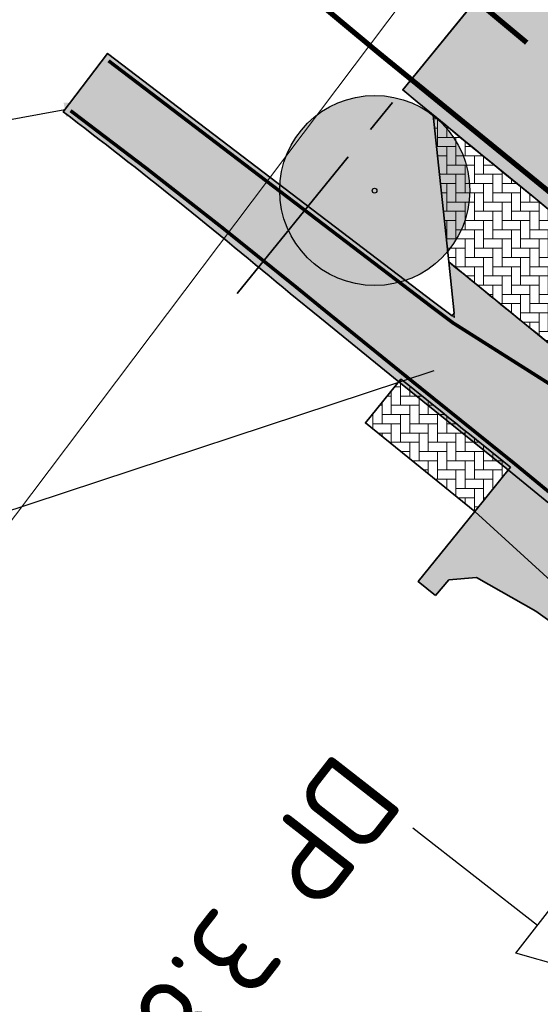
# Model space of a CAD drawing. Header units: metres. Extents: x 180563 to 183411, y 416314 to 418230.
# Tile 15 of 256: x 180628 to 180643, y 418084 to 418112. Entities that reach past the tile are written whole.
import ezdxf
from ezdxf import colors
from ezdxf.entities.mleader import LeaderData, LeaderLine
from ezdxf.enums import TextEntityAlignment as Align
from ezdxf.math import Vec2, Vec3

# ---------------------------------------------------------------- set-up
doc = ezdxf.new("R2010")
doc.units = ezdxf.units.M
for name, pattern in [('AM-AS', [16, 10, -2, 2, -2]), ('VW-3-3_STREEP', [6, 3, -3]), ('XX-CENTER', [8, 5, -1, 1, -1])]:
    doc.linetypes.add(name, pattern=pattern)
doc.layers.get('0').update_dxf_attribs({"color": 40, "lineweight": 0})
for name, color, linetype, lineweight in [('B-WE-GR-BOOM-S', 90, 'Continuous', 25), ('N-WE-AM-AS_WEG_GEBIEDSONTSLUITINGSWEG-G', 10, 'AM-AS', 18), ('N-WE-AM-TANGENTPUNT-T18', 1, 'Continuous', 18), ('N-WE-GW-BERM-G', 90, 'Continuous', 35), ('N-WE-IE-TERREINAFSCHEIDING_KUNSTMATIG_HEKWERK_WILDRASTER-G', 30, 'IE-TERREINAFSCHEIDING-KUNSTMATIG', 35), ('N-WE-VH-KANTVERHARDING_FIETSPAD-G', 7, 'Continuous', 35), ('N-WE-VH-KANTVERHARDING_GOW-G', 7, 'Continuous', 35), ('N-WE-VH-KANTVERHARDING_INRIT-G', 7, 'Continuous', 35), ('N-WE-VW-MARKERING_LANGS_STREEP_33_015-G', 7, 'VW-3-3_STREEP', 25), ('N-WE-VW-MARKERING_LANGS_STREEP_DOORGETROKKEN_010-G', 7, 'Continuous', 25), ('N-WE-VW-MARKERING_LANGS_STREEP_DOORGETROKKEN_015-G', 7, 'Continuous', 25), ('X-XX-AL-VERWIJZING-T25', 2, 'Continuous', 25), ('X-XX-AL-VERWIJZING_DOORSNEDE-G', 7, 'XX-CENTER', 35), ('X-XX-AL-VERWIJZING_DOORSNEDE-S', 7, 'Continuous', 25)]:
    doc.layers.add(name, color=color, linetype=linetype, lineweight=lineweight)
doc.layers.add('N-WE-GW-BERM-A', color=70, linetype='Continuous', lineweight=25, true_color=0x7fff00, transparency=0.6)
doc.layers.add('N-WE-VH-VERHARDING_ASFALT_DEKLAAG-A', color=252, linetype='Continuous', lineweight=18, transparency=0.5)
doc.layers.add('N-WE-VH-VERHARDING_BETONSTRAATSTEEN_KEIFORMAAT-A', color=192, linetype='Continuous', lineweight=18, transparency=0.25)
doc.layers.add('X-XX-AL-TEKENBLAD_VIEWPORT-G', color=1, linetype='Continuous', lineweight=18, plot=False)
doc.styles.add('NLCS-ISO', font='NLCS-ISO.ttf')
doc.styles.add('NLCS-ISO-M500-T18', font='NLCS-ISO.ttf', dxfattribs={"height": 0.9})
doc.styles.add('NLCS-ISO-M500-T25', font='NLCS-ISO.ttf', dxfattribs={"height": 1.25})
doc.linetypes.add('IE-TERREINAFSCHEIDING-KUNSTMATIG', pattern='A,4,[82,NLCS.SHX,S=0.75,R=90,X=0,Y=0],4,-2', length=10)
pattern_1 = [(0, (0, 0), (0.2625, 0.2625), [0.7875, -0.2625]), (270, (0, 0.5250000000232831), (0.2625, 0.2625), [0.7875, -0.2625])]

# ---------------------------------------------------------------- blocks, each defined once
blk = doc.blocks.new('SAL-VERWIJZING_DOORSNEDE_BOVEN-SO')
for p, q in [((-2, 9), (0, 14)), ((0, 14), (2, 9)), ((2, 9), (-2, 9)), ((0, 0), (0, 9))]:
    blk.add_line(p, q)
at = {"lineweight": 50, "style": 'NLCS-ISO'}
blk.add_attdef('...', text='', height=5, dxfattribs=at).set_placement((-0.05252548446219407, -1.187903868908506), align=Align.TOP_CENTER)
blk = doc.blocks.new('B-SGR-BOOM')
at = {"true_color": 0xadaf97, "transparency": 33554559}
h = blk.add_hatch(color=253, dxfattribs=at)
h.dxf.hatch_style = 1
edge = h.paths.add_edge_path()
edge.add_arc((0.006267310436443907, 0.004642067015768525), 2.700981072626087, 0, 360)
for centre, radius in [((0.006267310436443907, 0.004642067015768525), 2.700981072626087), ((0, 0), 0.06735329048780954)]:
    blk.add_circle(centre, radius)

msp = doc.modelspace()

# ---------------------------------------------------------------- hatches: boundary and pattern name
at = {"layer": 'N-WE-GW-BERM-A'}
h = msp.add_hatch(color=256, dxfattribs=at)
h.dxf.hatch_style = 1
edge = h.paths.add_edge_path()
edge.add_line((180645.55637577, 418096.0231635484), (180641.6544598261, 418099.2359055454))
edge.add_line((180641.6544598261, 418099.2359055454), (180639.0919886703, 418096.0679270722))
edge.add_line((180639.0919886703, 418096.0679270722), (180639.579, 418095.674))
edge.add_line((180639.579, 418095.674), (180639.963, 418096.116))
edge.add_line((180639.963, 418096.116), (180640.745, 418096.187))
edge.add_line((180640.745, 418096.187), (180642.429, 418095.229))
edge.add_line((180642.429, 418095.229), (180666.053, 418078.393))
edge.add_line((180666.053, 418078.393), (180687.901, 418062.491))
edge.add_line((180687.901, 418062.491), (180701.651, 418052.547))
edge.add_line((180701.651, 418052.547), (180706.768, 418048.593))
edge.add_line((180706.768, 418048.593), (180710.988, 418045.066))
edge.add_line((180710.988, 418045.066), (180710.984703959, 418044.6641826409))
edge.add_line((180710.984703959, 418044.6641826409), (180711.6956485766, 418044.129427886))
edge.add_line((180711.6956485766, 418044.129427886), (180712.5721668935, 418045.2947395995))
edge.add_line((180712.5721668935, 418045.2947395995), (180661.1804718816, 418083.9502868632))
edge.add_arc((181118.205810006, 418691.5553643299), 760.2999999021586, 231.5624133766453, 233.0504305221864, ccw=False)
at = {"layer": 'N-WE-VH-VERHARDING_ASFALT_DEKLAAG-A'}
h = msp.add_hatch(color=256, dxfattribs=at)
h.dxf.hatch_style = 1
edge = h.paths.add_edge_path()
edge.add_line((180883.7317318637, 417934.1336490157), (180875.7308920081, 417940.1516805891))
edge.add_line((180875.7308920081, 417940.1516805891), (180669.626093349, 418095.1785537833))
edge.add_arc((181118.2058100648, 418691.5553644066), 746.2499999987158, 230.6463202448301, 233.0504305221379, ccw=False)
edge.add_line((180645.0045086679, 418114.5201914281), (180644.598, 418114.567))
edge.add_line((180644.598, 418114.567), (180643.2570801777, 418115.6896305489))
edge.add_line((180643.2570801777, 418115.6896305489), (180638.6509795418, 418110.0347482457))
edge.add_arc((181118.2058100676, 418691.5553644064), 753.7500000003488, 230.4890769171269, 233.0504305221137)
edge.add_line((180665.117754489, 418089.1848169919), (180871.2225531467, 417934.1579437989))
edge.add_line((180871.2225531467, 417934.1579437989), (180879.2233930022, 417928.1399122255))
edge.add_line((180879.2233930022, 417928.1399122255), (180896.4604543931, 417915.1746258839))
edge.add_arc((181379.6041024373, 418557.5034185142), 803.7499999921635, 233.0504305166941, 235.3209624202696)
edge.add_arc((181064.5321511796, 418102.125852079), 250.0000000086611, 235.3209624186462, 235.5269605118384)
edge.add_line((180923.0275556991, 417896.0276971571), (180958.4768059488, 417871.6886543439))
edge.add_line((180958.4768059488, 417871.6886543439), (180960.6263107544, 417874.8193581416))
edge.add_arc((180961.1841952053, 417875.6492767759), 1.000000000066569, 60.67160089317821, 236.0903806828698, ccw=False)
edge.add_line((180961.674009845, 417876.521103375), (180963.4288224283, 417879.944997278))
edge.add_arc((181077.4549659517, 418102.4265439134), 250.0000000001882, 236.4177539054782, 242.8639729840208, ccw=False)
edge.add_arc((181379.604102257, 418557.5034186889), 796.2500000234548, 233.05043052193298, 236.4177539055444, ccw=False)
edge.add_line((180900.9687931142, 417921.1683627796), (180883.7317318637, 417934.1336490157))
h = msp.add_hatch(color=256, dxfattribs=at)
h.dxf.hatch_style = 1
edge = h.paths.add_edge_path()
edge.add_arc((180977.1502802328, 417855.7467644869), 7.999999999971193, 148.3824584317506, 200.536410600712, ccw=False)
edge.add_line((180970.3377484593, 417859.9407376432), (180971.8186885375, 417862.3463208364))
edge.add_line((180971.8186885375, 417862.3463208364), (180968.8471855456, 417864.3865202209))
edge.add_line((180968.8471855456, 417864.3865202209), (180967.8236336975, 417862.7239012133))
edge.add_line((180967.8236336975, 417862.7239012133), (180967.8142156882, 417862.7303675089))
edge.add_arc((180965.4062705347, 417864.519724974), 3.000000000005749, 233.0156573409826, 323.383753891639, ccw=False)
edge.add_line((180963.6014802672, 417862.1233251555), (180956.4691462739, 417867.4948691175))
edge.add_line((180956.4691462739, 417867.4948691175), (180922.8084006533, 417892.8456413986))
edge.add_arc((180319.1060562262, 417091.2499021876), 1003.499999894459, 53.0156573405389, 54.11057623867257)
edge.add_arc((181497.17943737, 418719.3270714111), 1006.100000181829, 233.0531827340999, 234.11057623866, ccw=False)
edge.add_line((180892.4394296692, 417915.258210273), (180877.8101687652, 417926.2608740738))
edge.add_line((180877.8101687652, 417926.2608740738), (180869.8099403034, 417932.2799062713))
edge.add_line((180869.8099403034, 417932.2799062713), (180806.2944688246, 417980.0546548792))
edge.add_arc((180685.0201534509, 417818.8231352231), 201.7499999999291, 53.0504305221, 56.12807282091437)
edge.add_arc((180918.7952680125, 418167.4864211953), 218.0320116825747, 233.7775821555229, 236.1867655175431, ccw=False)
edge.add_line((180789.9554956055, 417991.5936380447), (180663.3444745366, 418086.8272805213))
edge.add_arc((181118.2058100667, 418691.5553644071), 756.7000000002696, 230.8009794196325, 233.050430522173, ccw=False)
edge.add_line((180639.9592607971, 418105.1466945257), (180640.1259318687, 418103.5693392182))
edge.add_line((180640.1259318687, 418103.5693392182), (180639.5290009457, 418104.01699928))
edge.add_line((180639.5290009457, 418104.01699928), (180630.2623527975, 418111.0727119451))
edge.add_line((180630.2623527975, 418111.0727119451), (180629.0005313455, 418109.415493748))
edge.add_arc((180526.8944282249, 417975.3084317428), 168.5537314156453, 49.90669427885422, 52.715169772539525, ccw=False)
edge.add_line((180635.4488049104, 418104.2514721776), (180636.2910300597, 418103.5649318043))
edge.add_line((180636.2910300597, 418103.5649318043), (180638.538309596, 418101.7437109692))
edge.add_line((180638.538309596, 418101.7437109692), (180641.6542193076, 418099.2361035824))
edge.add_line((180641.6542193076, 418099.2361035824), (180645.5563757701, 418096.0231635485))
edge.add_arc((181118.2058100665, 418691.5553644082), 760.3000000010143, 231.562413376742, 233.050430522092)
edge.add_line((180661.1804718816, 418083.9502868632), (180787.8096746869, 417988.7029685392))
edge.add_arc((180918.7952680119, 418167.4864211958), 221.6320116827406, 233.7716522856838, 236.130830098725)
edge.add_arc((180685.0201534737, 417818.8231352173), 198.1499999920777, 55.91551800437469, 56.18957061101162, ccw=False)
edge.add_arc((180685.0201534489, 417818.8231352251), 198.1499999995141, 53.050430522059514, 55.915517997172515, ccw=False)
edge.add_line((180804.130466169, 417977.1776612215), (180867.6459376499, 417929.402912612))
edge.add_line((180867.6459376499, 417929.402912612), (180875.6460665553, 417923.3839552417))
edge.add_line((180875.6460665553, 417923.3839552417), (180890.2755667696, 417912.3811114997))
edge.add_arc((181497.1794373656, 418719.3270713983), 1009.700000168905, 233.0531828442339, 234.110576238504)
edge.add_arc((180319.1060561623, 417091.249902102), 999.9000000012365, 53.01565734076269, 54.11057623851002, ccw=False)
edge.add_line((180920.6426523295, 417889.9699616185), (180950.1354305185, 417867.7581926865))
edge.add_line((180950.1354305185, 417867.7581926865), (180959.5904127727, 417860.6374026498))
edge.add_arc((180947.5584776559, 417844.6614038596), 20.00000000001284, -24.324461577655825, 53.01565734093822, ccw=False)
edge.add_line((180965.7830277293, 417836.4233352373), (180961.7502126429, 417827.5017974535))
edge.add_line((180961.7502126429, 417827.5017974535), (180964.028281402, 417826.4720388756))
edge.add_line((180964.028281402, 417826.4720388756), (180968.2822833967, 417835.8828942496))
edge.add_arc((180969.1935109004, 417835.4709908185), 1.000000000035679, 47.29593205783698, 155.6755384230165, ccw=False)
edge.add_line((180969.8717227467, 417836.2058572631), (180972.4870755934, 417833.7921352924))
edge.add_line((180972.4870755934, 417833.7921352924), (180974.7572865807, 417836.5957957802))
edge.add_line((180974.7572865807, 417836.5957957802), (180973.6812651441, 417837.588861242))
edge.add_line((180973.6812651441, 417837.588861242), (180973.6813269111, 417837.5889275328))
edge.add_arc((180979.1349400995, 417843.4419697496), 8.000000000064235, 177.7884246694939, 227.0232406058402, ccw=False)
edge.add_arc((180947.5584776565, 417844.6614038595), 23.59999999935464, 357.7884246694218, 380.5364106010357)
at = {"layer": 'N-WE-VH-VERHARDING_BETONSTRAATSTEEN_KEIFORMAAT-A'}
h = msp.add_hatch(dxfattribs=at)
h.set_pattern_fill('AVH-BSS_KEIFORMAAT_ELLEBOOG', color=256, scale=2.5, pattern_type=2)
h.set_pattern_definition(pattern_1)
edge = h.paths.add_edge_path()
edge.add_arc((181118.2058100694, 418691.5553644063), 753.7500000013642, 230.5744714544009, 231.4892883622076, ccw=False)
edge.add_line((180639.5182193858, 418109.3206582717), (180639.959260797, 418105.1466945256))
edge.add_arc((181118.2058101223, 418691.555364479), 756.7000000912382, 230.8009794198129, 231.2611762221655)
edge.add_line((180644.684641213, 418101.3243988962), (180648.8751288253, 418101.752198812))
h = msp.add_hatch(dxfattribs=at)
h.set_pattern_fill('AVH-BSS_KEIFORMAAT_ELLEBOOG', color=256, scale=2.5, pattern_type=2)
h.set_pattern_definition(pattern_1)
edge = h.paths.add_edge_path()
edge.add_arc((181273.5452119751, 418887.6020677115), 1010.250000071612, 231.0603161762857, 231.2871748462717, ccw=False)
edge.add_line((180638.6011385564, 418101.8215091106), (180637.5924128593, 418100.5744233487))
edge.add_line((180637.5924128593, 418100.5744233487), (180640.7023920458, 418098.0588658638))
edge.add_line((180640.7023920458, 418098.0588658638), (180641.7173511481, 418099.3136579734))

# ---------------------------------------------------------------- linework, layer by layer
at = {"layer": 'N-WE-AM-AS_WEG_GEBIEDSONTSLUITINGSWEG-G', "flags": 128}
msp.add_lwpolyline([(180606.843, 418142.7229999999), (180617.6052293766, 418133.0761270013, 0.02148102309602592), (180667.3719239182, 418092.1816853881), (180873.4767225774, 417937.1548121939), (180898.7146236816, 417918.1714943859, 0.02326955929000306), (180960.2067866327, 417876.2502413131), (180998.6357589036, 417852.5923585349)], format="xyb", dxfattribs=at)
at = {"layer": 'N-WE-GW-BERM-G', "flags": 128}
for points in [[(180639.579, 418095.674), (180639.0919886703, 418096.0679270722), (180640.7023920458, 418098.0588658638)], [(180711.6956485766, 418044.129427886), (180710.984703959, 418044.6641826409), (180710.988, 418045.066), (180706.768, 418048.593), (180701.651, 418052.547), (180687.901, 418062.491), (180666.053, 418078.393), (180642.429, 418095.229), (180640.745, 418096.187), (180639.963, 418096.116), (180639.579, 418095.674)]]:
    msp.add_lwpolyline(points, dxfattribs=at)
at = {"layer": 'N-WE-IE-TERREINAFSCHEIDING_KUNSTMATIG_HEKWERK_WILDRASTER-G', "ltscale": 0.4, "flags": 128}
msp.add_lwpolyline([(180710.984703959, 418044.6641826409), (180694.6955050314, 418057.216726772), (180669.7628711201, 418075.5452134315), (180644.5828783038, 418094.5182704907), (180640.7023920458, 418098.0588658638)], dxfattribs=at)
at = {"layer": 'N-WE-VH-KANTVERHARDING_FIETSPAD-G', "flags": 128}
for points in [[(180877.8100785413, 417926.2609419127), (180869.8099403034, 417932.2799062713), (180806.2944688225, 417980.0546548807, 0.01369563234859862), (180797.2848555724, 417986.4527840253, -0.01026624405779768), (180789.9554956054, 417991.5936380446), (180663.3444745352, 418086.8272805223, -0.009815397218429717), (180639.959260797, 418105.1466945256), (180640.113103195, 418103.6907482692), (180640.0568216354, 418103.6211674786), (180639.5290009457, 418104.01699928), (180630.2623527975, 418111.072711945), (180629.0005313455, 418109.415493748)], [(180629.0005313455, 418109.415493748, -0.01225489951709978), (180635.4488049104, 418104.2514721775), (180636.2910300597, 418103.5649318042), (180638.538309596, 418101.7437109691), (180641.6542193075, 418099.2361035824), (180645.5563757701, 418096.0231635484, 0.006492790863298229), (180661.1804718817, 418083.950286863), (180787.8096746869, 417988.7029685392, 0.01029421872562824), (180795.2801003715, 417983.4626402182, -0.001195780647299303), (180796.0663266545, 417982.9333723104, -0.01250195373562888), (180804.130466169, 417977.1776612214), (180867.6459376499, 417929.402912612), (180875.6460665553, 417923.3839552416), (180890.2755647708, 417912.3811130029, 0.004613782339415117), (180905.2702546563, 417901.318752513, -0.004777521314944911), (180920.642652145, 417889.9699617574), (180950.1354305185, 417867.7581926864), (180959.590412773, 417860.6374026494, -0.3508815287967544), (180965.7830277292, 417836.4233352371), (180959.8242667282, 417823.2411510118, -0.1797732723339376), (180942.6730853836, 417805.9137971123)]]:
    msp.add_lwpolyline(points, format="xyb", dxfattribs=at)
at = {"layer": 'N-WE-VH-KANTVERHARDING_GOW-G', "flags": 128}
msp.add_lwpolyline([(180879.2226913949, 417928.1389794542), (180871.2225531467, 417934.1579437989), (180665.1177544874, 418089.1848169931, -0.01117647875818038), (180638.6509795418, 418110.0347482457), (180643.2570801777, 418115.6896305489), (180644.598, 418114.567), (180645.0045086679, 418114.5201914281, 0.01049029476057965), (180669.6260933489, 418095.1785537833), (180875.7308920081, 417940.1516805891), (180883.7317318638, 417934.1336490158)], format="xyb", dxfattribs=at)
at = {"layer": 'N-WE-VH-KANTVERHARDING_INRIT-G', "flags": 128}
for points in [[(180648.8751288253, 418101.752198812, -0.003991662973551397), (180639.5182193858, 418109.3206582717), (180639.959260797, 418105.1466945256, 0.002007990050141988), (180644.6846412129, 418101.3243988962)], [(180641.7173511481, 418099.3136579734, -0.000989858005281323), (180638.6011385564, 418101.8215091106), (180637.5924128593, 418100.5744233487), (180640.7023920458, 418098.0588658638)]]:
    msp.add_lwpolyline(points, format="xyb", close=True, dxfattribs=at)
msp.add_lwpolyline([(180637.5924128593, 418100.5744233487), (180640.7023920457, 418098.0588658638)], dxfattribs=at)
at = {"layer": 'N-WE-VH-VERHARDING_ASFALT_DEKLAAG-A'}
msp.add_lwpolyline([(180883.7317318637, 417934.1336490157), (180875.7308920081, 417940.1516805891), (180669.626093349, 418095.1785537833, -0.01049029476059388), (180645.0045086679, 418114.5201914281), (180644.598, 418114.567), (180643.2570801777, 418115.6896305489), (180638.6509795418, 418110.0347482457, 0.01117647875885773), (180665.117754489, 418089.1848169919), (180871.2225531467, 417934.1579437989), (180879.2233930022, 417928.1399122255), (180896.4604543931, 417915.1746258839, 0.0099073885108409), (180922.287477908, 417896.5377859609, 0.0008988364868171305), (180923.0275556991, 417896.0276971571), (180958.4768059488, 417871.6886543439), (180960.6263107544, 417874.8193581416, -0.9607996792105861), (180961.674009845, 417876.521103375), (180963.4288224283, 417879.944997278, -0.02813435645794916), (180939.1716083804, 417894.1533746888, -0.01469377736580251), (180900.9687931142, 417921.1683627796)], format="xyb", close=True, dxfattribs=at)
at = {"layer": 'N-WE-VH-VERHARDING_ASFALT_DEKLAAG-A', "flags": 128}
msp.add_lwpolyline([(180869.8099403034, 417932.2799062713), (180806.2944688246, 417980.0546548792, 0.01342955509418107), (180797.4631689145, 417986.3332267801, -0.0105124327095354), (180789.9554956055, 417991.5936380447), (180663.3444745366, 418086.8272805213, -0.009815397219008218), (180639.9592607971, 418105.1466945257), (180640.1259318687, 418103.5693392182), (180639.5290009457, 418104.01699928), (180630.2623527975, 418111.0727119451), (180629.0005313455, 418109.415493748, -0.01225489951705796), (180635.4488049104, 418104.2514721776), (180636.2910300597, 418103.5649318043), (180638.538309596, 418101.7437109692), (180641.6542193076, 418099.2361035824), (180645.5563757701, 418096.0231635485, 0.006492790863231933), (180661.1804718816, 418083.9502868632), (180787.8096746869, 417988.7029685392, 0.01029421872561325), (180795.2801003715, 417983.4626402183, -0.001195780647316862), (180796.0663266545, 417982.9333723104, -0.01250195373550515), (180804.130466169, 417977.1776612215), (180867.6459376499, 417929.402912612)], format="xyb", dxfattribs=at)
at = {"layer": 'N-WE-VW-MARKERING_LANGS_STREEP_33_015-G', "const_width": 0.15, "flags": 128}
msp.add_lwpolyline([(180615.427160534, 418130.6462332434), (180616.443, 418129.733), (180623.178, 418123.648), (180626.625, 418120.7), (180631.6372405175, 418116.4116388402, 0.004132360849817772), (180637.9612218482, 418111.0908727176, 0.01157609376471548), (180665.3431714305, 418089.4845038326), (180871.4479700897, 417934.4576306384), (180879.4488099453, 417928.439599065), (180895.1848038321, 417916.6033781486, 0.001109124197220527), (180896.6883757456, 417915.4776425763, 0.01356223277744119), (180931.9556635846, 417890.4035265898, -0.004871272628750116), (180939.9921356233, 417884.8964583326), (180958.6023361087, 417871.8753950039), (180968.9202068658, 417864.7912649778)], format="xyb", dxfattribs=at)
at = {"layer": 'N-WE-VW-MARKERING_LANGS_STREEP_DOORGETROKKEN_010-G', "const_width": 0.1, "flags": 128}
msp.add_lwpolyline([(180877.7198977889, 417926.1410776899), (180869.7197595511, 417932.1600420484), (180806.2043020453, 417979.9347801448, 0.01369572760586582), (180797.2013235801, 417986.3281950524, -0.01026742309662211), (180789.8660893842, 417991.4731912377), (180663.254307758, 418086.7074057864, -0.006150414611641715), (180648.5134007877, 418098.0817228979), (180640.0825091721, 418103.4144092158), (180640.0825091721, 418103.4144092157), (180639.4385676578, 418103.8973242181), (180630.2908269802, 418110.8624996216)], format="xyb", dxfattribs=at)
at = {"layer": 'N-WE-VW-MARKERING_LANGS_STREEP_DOORGETROKKEN_010-G', "flags": 128}
msp.add_lwpolyline([(180629.2114731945, 418109.4449260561, 0.1, 0.1, -0.01019144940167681), (180635.606762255, 418104.4452490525, 0.1, 0.1, 0), (180636.4487108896, 418103.7589340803, 0.1, 0.1, 0), (180638.695381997, 418101.938206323, 0.1, 0.1, 0), (180641.812048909, 418099.42998956, 0.1, 0.1, 0), (180645.7135505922, 418096.2175886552, 0.1, 0.1, 0.006492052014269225), (180661.3307498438, 418084.1500780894, 0.1, 0.1, 0), (180787.9586948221, 417988.9037058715, 0.1, 0.1, 0.01029229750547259), (180795.4193186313, 417983.6702896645, 0.1, 0.1, -0.01369777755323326), (180804.280744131, 417977.3774524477, 0.1, 0.1, 0), (180867.7962156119, 417929.6027038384, 0.1, 0.1, 0), (180875.7963678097, 417923.5837289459, 0, 0, 0)], format="xyseb", dxfattribs=at)
at = {"layer": 'N-WE-VW-MARKERING_LANGS_STREEP_DOORGETROKKEN_015-G', "const_width": 0.15, "flags": 128}
msp.add_lwpolyline([(180617.2881823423, 418132.7224234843, 0.01092263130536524), (180642.1731273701, 418111.3781409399)], format="xyb", dxfattribs=at)
at = {"layer": 'X-XX-AL-TEKENBLAD_VIEWPORT-G', "flags": 128}
msp.add_lwpolyline([(180727.4637962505, 418230.3739627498), (181206.7448222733, 417870.9011216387), (181060.8445043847, 417676.3738971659), (180581.0922106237, 418036.2002009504)], close=True, dxfattribs=at)
at = {"layer": 'X-XX-AL-VERWIJZING_DOORSNEDE-G', "flags": 128}
msp.add_lwpolyline([(180633.9422675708, 418104.2538906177), (180647.6294436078, 418121.0575550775)], dxfattribs=at)

# ---------------------------------------------------------------- block references
at = {"layer": 'B-WE-GR-BOOM-S'}
msp.add_blockref('B-SGR-BOOM', (180637.849142, 418107.172826), dxfattribs=at)
at = {"layer": 'X-XX-AL-VERWIJZING_DOORSNEDE-S', "xscale": 0.4999999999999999, "yscale": 0.4999999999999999, "zscale": 0.4999999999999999, "rotation": 232.018928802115}
msp.add_blockref('SAL-VERWIJZING_DOORSNEDE_BOVEN-SO', (180638.933612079, 418089.0717105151), dxfattribs=at).add_auto_attribs({'...': '        DP 3.820'})

# ---------------------------------------------------------------- texts
at = {"layer": 'N-WE-AM-TANGENTPUNT-T18', "style": 'NLCS-ISO-M500-T18'}
msp.add_text('R=750', height=0.9, rotation=320.1825650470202, dxfattribs=at).set_placement((180642.0448768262, 418113.181644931))

# ---------------------------------------------------------------- leaders
at = {"layer": 'X-XX-AL-VERWIJZING-T25'}
ml = msp.add_multileader_mtext('Standard', dxfattribs=at)
ml.set_content('\\pxi-3,l4,t4;Fietspad  aansluiten op fietsstructuur dijkverzwaringsproject', color=256, style='NLCS-ISO-M500-T25')
ml.set_leader_properties(color=256, linetype='ByLayer', lineweight=-1)
ml.build(insert=Vec2(0, 0))
ml.multileader.update_dxf_attribs({"text_left_attachment_type": 5, "text_right_attachment_type": 5, "dogleg_length": 1.25, "arrow_head_size": 1.25})
ctx = ml.context
ctx.base_point, ctx.char_height, ctx.arrow_head_size, ctx.landing_gap_size, ctx.plane_origin, ctx.plane_x_axis, ctx.plane_y_axis = Vec3(180612.2309853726, 418165.5068085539), 1.25, 1.25, 0.45, Vec3(180662.6066848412, 418135.045976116), Vec3(0.7999903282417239, -0.6000128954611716), Vec3(0.6000128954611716, 0.7999903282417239)
ctx.left_attachment, ctx.right_attachment = 5, 5
notes = []
notes.append((ctx, [(0, (1, 1, 0), (180651.6505087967, 418135.9411731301), (-0.7999903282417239, 0.6000128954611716), 1.250000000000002, [(0, [(180656.3111741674, 418110.5893670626)], 0, [])])]))
ctx.mtext.insert, ctx.mtext.text_direction, ctx.mtext.rotation, ctx.mtext.width, ctx.mtext.flow_direction = Vec3(180613.5660019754, 418166.5367870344), Vec3(0.7999903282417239, -0.6000128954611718), 5.639668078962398, 66.57204549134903, 5
ml = msp.add_multileader_mtext('Standard', dxfattribs=at)
ml.set_content('\\pxi-3,l4,t4;Fietspad wordt in eindsituatie 3,60m breed (voltooiing dijkverzwaringsproject)', color=256, style='NLCS-ISO-M500-T25')
ml.set_leader_properties(color=256, linetype='ByLayer', lineweight=-1)
ml.build(insert=Vec2(0, 0))
ml.multileader.update_dxf_attribs({"text_left_attachment_type": 5, "text_right_attachment_type": 5, "dogleg_length": 1.25, "arrow_head_size": 1.25})
ctx = ml.context
ctx.base_point, ctx.char_height, ctx.arrow_head_size, ctx.landing_gap_size, ctx.plane_origin, ctx.plane_x_axis, ctx.plane_y_axis = Vec3(180565.5456422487, 418130.7549285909), 1.25, 1.25, 0.45, Vec3(180621.6778346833, 418074.4398033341), Vec3(0.7999903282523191, -0.6000128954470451), Vec3(0.6000128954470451, 0.7999903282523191)
ctx.left_attachment, ctx.right_attachment = 5, 5
notes.append((ctx, [(0, (1, 1, 0), (180614.715047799, 418093.8766360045), (-0.7999903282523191, 0.6000128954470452), 1.25, [(0, [(180640.7206376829, 418102.4408633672)], 0, [])])]))
ctx.mtext.insert, ctx.mtext.text_direction, ctx.mtext.rotation, ctx.mtext.width, ctx.mtext.defined_height, ctx.mtext.flow_direction = Vec3(180566.9556604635, 418131.8849058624), Vec3(0.7999903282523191, -0.6000128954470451), 5.639668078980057, 62.27369818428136, 13.22627646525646, 5
ml = msp.add_multileader_mtext('Standard', dxfattribs=at)
ml.set_content('\\pxi-3,l4,t4;Aansluiten op bestaande situatie', color=256, style='NLCS-ISO-M500-T25')
ml.set_leader_properties(color=256, linetype='ByLayer', lineweight=-1)
ml.build(insert=Vec2(0, 0))
ml.multileader.update_dxf_attribs({"text_left_attachment_type": 5, "text_right_attachment_type": 5, "dogleg_length": 1.25, "arrow_head_size": 1.25})
ctx = ml.context
ctx.base_point, ctx.char_height, ctx.arrow_head_size, ctx.landing_gap_size, ctx.plane_origin, ctx.plane_x_axis, ctx.plane_y_axis = Vec3(180600.3897867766, 418124.6772065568), 1.25, 1.25, 0.45, Vec3(180629.6398199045, 418110.1672336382), Vec3(0.7999903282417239, -0.6000128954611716), Vec3(0.6000128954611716, 0.7999903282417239)
ctx.left_attachment, ctx.right_attachment = 5, 5
notes.append((ctx, [(0, (1, 1, 0), (180622.3095217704, 418108.2368532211), (-0.7999903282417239, 0.6000128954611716), 1.250000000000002, [(0, [(180630.2802903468, 418109.6958189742)], 0, [])])]))
ctx.mtext.insert, ctx.mtext.text_direction, ctx.mtext.rotation, ctx.mtext.width, ctx.mtext.flow_direction = Vec3(180601.7248033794, 418125.7071850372), Vec3(0.7999903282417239, -0.6000128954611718), 5.639668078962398, 50.08608352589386, 5
for ctx, leaders in notes:
    for number, flags, end, landing, length, lines in leaders:
        leader = LeaderData()
        leader.index, (leader.has_last_leader_line, leader.has_dogleg_vector, leader.attachment_direction) = number, flags
        leader.last_leader_point, leader.dogleg_vector, leader.dogleg_length = Vec3(end), Vec3(landing), length
        for number, points, colour, breaks in lines:
            line = LeaderLine()
            line.index, line.vertices, line.color, line.breaks = number, Vec3.list(points), colors.encode_raw_color(colour), breaks
            leader.lines.append(line)
        ctx.leaders.append(leader)

doc.saveas('drawing.dxf')
